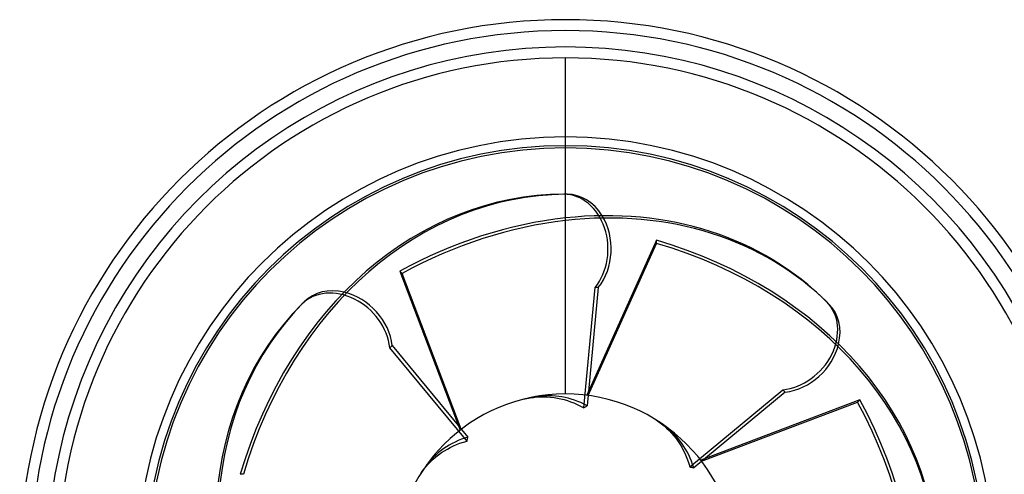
# Model space of a CAD drawing. Header units: millimetres. Extents: x -100 to 174, y -112 to 100.
# Tile 3 of 4: x -100 to 80, y 17 to 100. Entities that reach past the tile are written whole.
import ezdxf

# ---------------------------------------------------------------- set-up
doc = ezdxf.new("R2010")
doc.units = ezdxf.units.MM
doc.layers.add('HIDDEN', color=7, linetype='Continuous')
doc.layers.add('THICK', color=7, linetype='Continuous')

msp = doc.modelspace()

# ---------------------------------------------------------------- linework, layer by layer
at = {"layer": 'HIDDEN'}
for p, q in [((0, 76.5), (0, 93)), ((0, 76.5), (0, 93)), ((0, 68), (0, 68)), ((3.35, 28.86), (5.43, 50.93)), ((6.01, 50.93), (3.98, 29.25)), ((6.01, 50.93), (5.43, 50.93)), ((-31.76, 40.27), (-32.17, 39.85)), ((-18.03, 22.78), (-32.17, 39.85)), ((-31.76, 40.27), (-17.87, 23.5)), ((-7.1, 30.58), (-6.48, 30.7)), ((-6.48, 30.7), (-5.87, 30.78)), ((-5.47, 30.91), (-6.03, 30.82)), ((-5.87, 30.78), (-5.28, 30.85)), ((-4.89, 30.99), (-5.47, 30.91)), ((-5.28, 30.85), (-4.66, 30.88)), ((-4.29, 31.05), (-4.89, 30.99)), ((-4.66, 30.88), (-4.02, 30.9)), ((-3.68, 31.09), (-4.29, 31.05)), ((-4.02, 30.9), (-3.38, 30.88)), ((-3.06, 31.09), (-3.68, 31.09)), ((-3.38, 30.88), (-2.73, 30.83)), ((-2.44, 31.08), (-3.06, 31.09)), ((-2.73, 30.83), (-2.09, 30.76)), ((-1.83, 31.03), (-2.44, 31.08)), ((-2.09, 30.76), (-1.45, 30.65)), ((-1.22, 30.96), (-1.83, 31.03)), ((-0.63, 30.87), (-1.22, 30.96)), ((-0.06, 30.76), (-0.63, 30.87)), ((0.5, 30.63), (-0.06, 30.76)), ((22.78, 18.03), (39.85, 32.17)), ((40.27, 31.76), (23.5, 17.87)), ((40.27, 31.76), (39.85, 32.17)), ((-7.73, 30.43), (-7.1, 30.58)), ((-1.45, 30.65), (-0.83, 30.53)), ((-0.83, 30.53), (-0.23, 30.37)), ((-0.23, 30.37), (0.35, 30.2)), ((0.35, 30.2), (0.95, 29.99)), ((1.08, 30.46), (0.5, 30.63)), ((0.95, 29.99), (1.56, 29.76)), ((1.67, 30.27), (1.08, 30.46)), ((1.56, 29.76), (2.16, 29.49)), ((2.26, 30.05), (1.67, 30.27)), ((2.16, 29.49), (2.77, 29.19)), ((2.84, 29.81), (2.26, 30.05)), ((2.77, 29.19), (3.35, 28.86)), ((3.42, 29.54), (2.84, 29.81)), ((3.35, 28.86), (3.46, 28.93)), ((3.98, 29.25), (3.42, 29.54)), ((3.46, 28.93), (3.56, 28.99)), ((3.56, 28.99), (3.66, 29.06)), ((3.66, 29.06), (3.77, 29.13)), ((3.77, 29.13), (3.87, 29.19)), ((3.87, 29.19), (3.98, 29.25)), ((16.05, 26.99), (16.6, 26.64)), ((16.6, 26.64), (17.12, 26.29)), ((17.12, 26.29), (17.61, 25.92)), ((17.99, 25.73), (17.52, 26.05)), ((17.61, 25.92), (18.08, 25.54)), ((18.46, 25.37), (17.99, 25.73)), ((18.08, 25.54), (18.54, 25.13)), ((18.93, 24.99), (18.46, 25.37)), ((-17.87, 23.5), (-18.47, 23.3)), ((-17.9, 23.38), (-17.87, 23.5)), ((18.54, 25.13), (19, 24.69)), ((19.38, 24.58), (18.93, 24.99)), ((19, 24.69), (19.44, 24.22)), ((19.82, 24.15), (19.38, 24.58)), ((19.44, 24.22), (19.87, 23.73)), ((20.25, 23.7), (19.82, 24.15)), ((19.87, 23.73), (20.27, 23.23)), ((20.65, 23.24), (20.25, 23.7)), ((-21.8, 21.71), (-22.28, 21.38)), ((-21.3, 22.01), (-21.8, 21.71)), ((-20.78, 22.3), (-21.3, 22.01)), ((-21.1, 21.6), (-20.54, 21.88)), ((-20.23, 22.58), (-20.78, 22.3)), ((-20.54, 21.88), (-19.94, 22.14)), ((-19.66, 22.85), (-20.23, 22.58)), ((-19.94, 22.14), (-19.32, 22.38)), ((-19.07, 23.09), (-19.66, 22.85)), ((-19.32, 22.38), (-18.68, 22.59)), ((-18.47, 23.3), (-19.07, 23.09)), ((-18.68, 22.59), (-18.03, 22.78)), ((-18.03, 22.78), (-18.01, 22.9)), ((-18.01, 22.9), (-17.99, 23.02)), ((-17.99, 23.02), (-17.96, 23.14)), ((-17.96, 23.14), (-17.93, 23.26)), ((-17.93, 23.26), (-17.9, 23.38)), ((20.27, 23.23), (20.65, 22.7)), ((21.03, 22.76), (20.65, 23.24)), ((20.65, 22.7), (21, 22.17)), ((21, 22.17), (21.31, 21.64)), ((21.38, 22.28), (21.03, 22.76)), ((21.71, 21.8), (21.38, 22.28)), ((22.01, 21.3), (21.71, 21.8)), ((-24.22, 19.44), (-23.73, 19.87)), ((-23.7, 20.25), (-24.15, 19.82)), ((-23.73, 19.87), (-23.23, 20.27)), ((-23.24, 20.65), (-23.7, 20.25)), ((-22.76, 21.03), (-23.24, 20.65)), ((-23.23, 20.27), (-22.7, 20.65)), ((-22.28, 21.38), (-22.76, 21.03)), ((-22.7, 20.65), (-22.17, 21)), ((-22.17, 21), (-21.64, 21.31)), ((-21.64, 21.31), (-21.1, 21.6)), ((21.31, 21.64), (21.6, 21.1)), ((21.6, 21.1), (21.88, 20.54)), ((21.88, 20.54), (22.14, 19.94)), ((22.3, 20.78), (22.01, 21.3)), ((22.14, 19.94), (22.38, 19.32)), ((22.58, 20.23), (22.3, 20.78)), ((22.85, 19.66), (22.58, 20.23)), ((-25.92, 17.61), (-25.54, 18.08)), ((-25.37, 18.46), (-25.73, 17.99)), ((-25.54, 18.08), (-25.13, 18.54)), ((-24.99, 18.93), (-25.37, 18.46)), ((-25.13, 18.54), (-24.69, 19)), ((-24.58, 19.38), (-24.99, 18.93)), ((-24.69, 19), (-24.22, 19.44)), ((-24.15, 19.82), (-24.58, 19.38)), ((22.38, 19.32), (22.59, 18.68)), ((22.59, 18.68), (22.78, 18.03)), ((23.09, 19.07), (22.85, 19.66)), ((23.3, 18.47), (23.09, 19.07)), ((23.5, 17.87), (23.3, 18.47)), ((-26.64, 16.6), (-26.29, 17.12)), ((-26.29, 17.12), (-25.92, 17.61)), ((-25.73, 17.99), (-26.05, 17.52)), ((22.78, 18.03), (22.9, 18.01)), ((22.9, 18.01), (23.02, 17.99)), ((23.02, 17.99), (23.14, 17.96)), ((23.14, 17.96), (23.26, 17.93)), ((23.26, 17.93), (23.38, 17.9)), ((23.38, 17.9), (23.5, 17.87))]:
    msp.add_line(p, q, dxfattribs=at)
for radius, start, end in [(98, 0, 180), (98, 0, 180), (98, 0, 180), (93, 90, 270), (93, 270, 90), (76.9, 0, 180)]:
    msp.add_arc((0, 0), radius, start, end, dxfattribs=at)
for centre, major_axis, start_param, end_param in [((-0.29, 58), (0, -10), 0.785398, 3.141593), ((0.29, 58), (0, 10), -2.356194, -0.917812), ((-41.22, 40.8), (7.07, -7.07), 0.785398, 3.141593), ((-40.8, 41.22), (-7.07, 7.07), -2.356194, -0.917812), ((40.8, 41.22), (-7.07, -7.07), 0.785398, 3.141593), ((41.22, 40.8), (7.07, 7.07), -2.356194, -0.917812)]:
    msp.add_ellipse(centre, major_axis=major_axis, ratio=0.809017, start_param=start_param, end_param=end_param, dxfattribs=at)
at = {"layer": 'THICK'}
for p, q in [((0, 31.4), (0, 76.5)), ((0, 31.4), (0, 76.5)), ((0, 68), (-0.29, 68)), ((0.29, 68), (0, 68)), ((16.68, 59.59), (3.89, 31.16)), ((16.68, 59), (16.68, 59.59)), ((4.14, 31.13), (16.68, 59)), ((-30.34, 53.93), (-19.28, 24.78)), ((-29.93, 53.51), (-30.34, 53.93)), ((-19.09, 24.93), (-29.93, 53.51)), ((-47.88, 48.29), (-48.29, 47.88)), ((48.29, 47.88), (47.88, 48.29)), ((53.93, 30.34), (24.78, 19.28)), ((24.93, 19.09), (53.51, 29.93)), ((53.51, 29.93), (53.93, 30.34)), ((-59, 16.68), (-59.59, 16.68))]:
    msp.add_line(p, q, dxfattribs=at)
for radius, start, end in [(100, 0, 180), (98, 0, 180), (95, 90, 227.9342), (95, 312.0658, 90), (78.5, 90, 180), (78.5, 0, 90), (76.9, 0, 180), (76.5, 90, 270), (76.5, 270, 90), (31.4, 0, 180)]:
    msp.add_arc((0, 0), radius, start, end, dxfattribs=at)
for centre, major_axis, start_param, end_param in [((-0.29, -10), (0, -78), -3.141593, -1.919862), ((0.29, -10), (0, 78), 0.004673, 1.22173), ((0.29, -10), (0, 78), 0, 0.004641), ((0.29, 58), (0, 10), -0.917812, 0), ((-7.28, -6.86), (-55.15, -55.15), -3.141593, -2.353807), ((-6.86, -7.28), (55.15, 55.15), 0, 0.793673), ((-7.28, -6.86), (-55.15, -55.15), -2.353779, -1.919862), ((-6.86, -7.28), (55.15, 55.15), 0.793702, 1.22173), ((-10, 0.29), (-78, 0), -3.141593, -1.919862), ((-10, -0.29), (78, 0), 0, 1.22173), ((-40.8, 41.22), (-7.07, 7.07), -0.917812, 0), ((6.86, -7.28), (55.15, -55.15), -3.141593, -1.919862), ((7.28, -6.86), (-55.15, 55.15), 0, 1.22173), ((41.22, 40.8), (7.07, 7.07), -0.917812, 0), ((-7.28, 6.86), (55.15, -55.15), 0, 1.22173), ((-6.86, 7.28), (-55.15, 55.15), -3.141593, -1.919862)]:
    msp.add_ellipse(centre, major_axis=major_axis, ratio=0.809017, start_param=start_param, end_param=end_param, dxfattribs=at)

doc.saveas('drawing.dxf')
